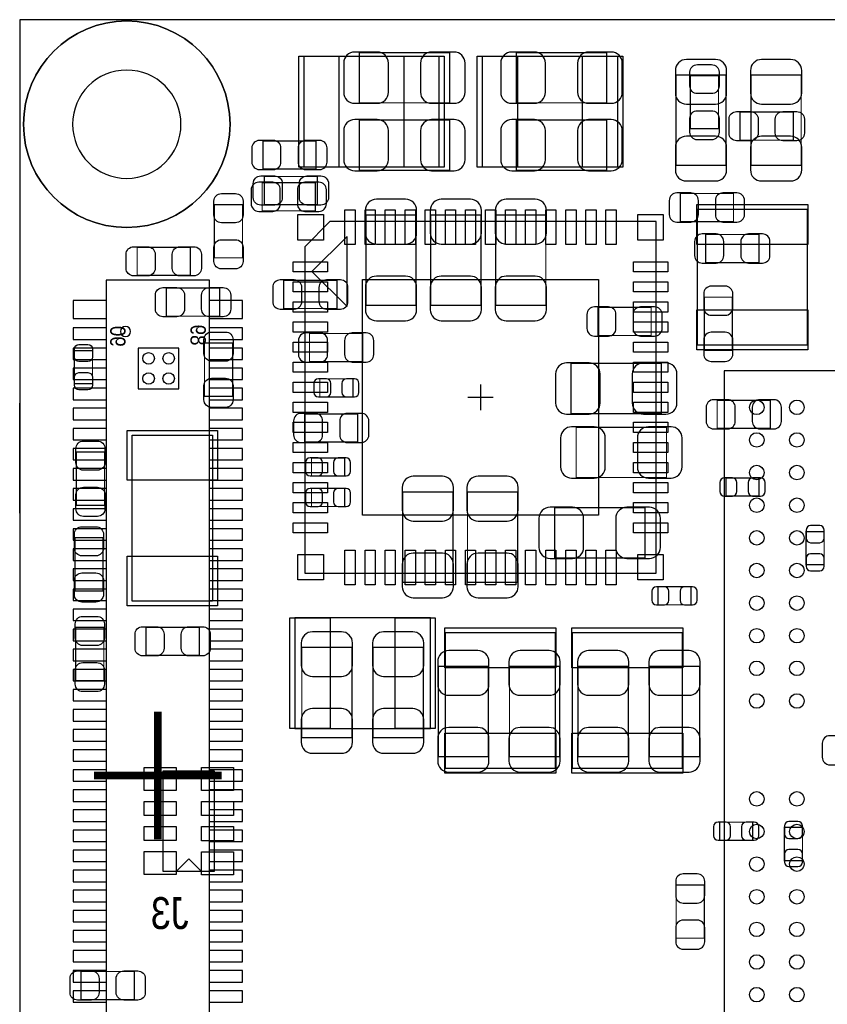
# Model space of a CAD drawing. Extents: x -9.2 to 76.7, y -8.3 to 44.6.
# Tile 3 of 10: x 6 to 22.1, y 10.5 to 30.1. Entities that reach past the tile are written whole.
import ezdxf

# ---------------------------------------------------------------- set-up
doc = ezdxf.new("R2010")
doc.units = 0
for name, color, linetype in [('ASSEMBLY_BOTTOM', 254, 'CONTINUOUS'), ('ASSEMBLY_TOP', 7, 'CONTINUOUS'), ('BODY_CENTER', 211, 'CONTINUOUS'), ('BOTTOM', 213, 'CONTINUOUS'), ('DIMENSION', 1, 'CONTINUOUS'), ('OUTLINE', 3, 'CONTINUOUS'), ('TOP', 7, 'CONTINUOUS')]:
    doc.layers.add(name, color=color, linetype=linetype)

msp = doc.modelspace()

# ---------------------------------------------------------------- linework, layer by layer
at = {"layer": 'ASSEMBLY_BOTTOM', "const_width": 0.024892}
for points in [[(14.597634, 29.45638), (12.79779, 29.45638)], [(12.79779, 29.45638), (12.79779, 28.456128)], [(14.597634, 28.456128), (14.597634, 29.45638)], [(17.727676, 29.45638), (15.927832, 29.45638)], [(15.927832, 29.45638), (15.927832, 28.456128)], [(17.727676, 28.456128), (17.727676, 29.45638)], [(20.106894, 29.008832), (19.106642, 29.008832)], [(19.106642, 29.008832), (19.106642, 27.208988)], [(20.106894, 27.208988), (20.106894, 29.008832)], [(21.602954, 29.008832), (20.602702, 29.008832)], [(20.602702, 29.008832), (20.602702, 27.208988)], [(21.602954, 27.208988), (21.602954, 29.008832)], [(12.79779, 28.456128), (14.597634, 28.456128)], [(15.927832, 28.456128), (17.727676, 28.456128)], [(14.597634, 28.11272), (12.79779, 28.11272)], [(12.79779, 28.11272), (12.79779, 27.112468)], [(14.597634, 27.112468), (14.597634, 28.11272)], [(17.727676, 28.11272), (15.927832, 28.11272)], [(15.927832, 28.11272), (15.927832, 27.112468)], [(17.727676, 27.112468), (17.727676, 28.11272)], [(10.877804, 27.695906), (10.877804, 27.13609), (11.938, 27.13609), (11.938, 27.695906), (10.877804, 27.695906)], [(12.79779, 27.112468), (14.597634, 27.112468)], [(15.927832, 27.112468), (17.727676, 27.112468)], [(19.106642, 27.208988), (20.106894, 27.208988)], [(20.602702, 27.208988), (21.602954, 27.208988)], [(10.864088, 26.863802), (10.864088, 26.303986), (11.924284, 26.303986), (11.924284, 26.863802), (10.864088, 26.863802)], [(20.25396, 26.08961), (20.25396, 26.649426), (19.193764, 26.649426), (19.193764, 26.08961), (20.25396, 26.08961)], [(13.930376, 26.22296), (12.930124, 26.22296)], [(12.930124, 26.22296), (12.930124, 24.423116)], [(13.930376, 24.423116), (13.930376, 26.22296)], [(15.223236, 26.22296), (14.222984, 26.22296)], [(14.222984, 26.22296), (14.222984, 24.423116)], [(15.223236, 24.423116), (15.223236, 26.22296)], [(16.516096, 26.22296), (15.515844, 26.22296)], [(15.515844, 26.22296), (15.515844, 24.423116)], [(16.516096, 24.423116), (16.516096, 26.22296)], [(19.700494, 25.832308), (19.700494, 25.272492), (20.76069, 25.272492), (20.76069, 25.832308), (19.700494, 25.832308)], [(11.293094, 24.917908), (11.293094, 24.358092), (12.35329, 24.358092), (12.35329, 24.917908), (11.293094, 24.917908)], [(19.671284, 23.523702), (20.2311, 23.523702), (20.2311, 24.583898), (19.671284, 24.583898), (19.671284, 23.523702)], [(12.930124, 24.423116), (13.930376, 24.423116)], [(14.222984, 24.423116), (15.223236, 24.423116)], [(15.515844, 24.423116), (16.516096, 24.423116)], [(18.613374, 23.820374), (18.613374, 24.38019), (17.553178, 24.38019), (17.553178, 23.820374), (18.613374, 23.820374)], [(11.806428, 23.860506), (11.806428, 23.30069), (12.866624, 23.30069), (12.866624, 23.860506), (11.806428, 23.860506)], [(18.818098, 23.265384), (17.018254, 23.265384)], [(17.018254, 23.265384), (17.018254, 22.265132)], [(18.818098, 22.265132), (18.818098, 23.265384)], [(12.01293, 22.956774), (12.01293, 22.596602), (12.672822, 22.596602), (12.672822, 22.956774), (12.01293, 22.956774)], [(19.929094, 22.530308), (19.929094, 21.970492), (20.98929, 21.970492), (20.98929, 22.530308), (19.929094, 22.530308)], [(11.70813, 22.258528), (11.70813, 21.698712), (12.768326, 21.698712), (12.768326, 22.258528), (11.70813, 22.258528)], [(17.018254, 22.265132), (18.818098, 22.265132)], [(18.919698, 21.99132), (17.119854, 21.99132)], [(17.119854, 21.99132), (17.119854, 20.991068)], [(18.919698, 20.991068), (18.919698, 21.99132)], [(11.84656, 21.381974), (11.84656, 21.021802), (12.506452, 21.021802), (12.506452, 21.381974), (11.84656, 21.381974)], [(17.119854, 20.991068), (18.919698, 20.991068)], [(20.763738, 20.622514), (20.763738, 20.982686), (20.103846, 20.982686), (20.103846, 20.622514), (20.763738, 20.622514)], [(11.846814, 20.774406), (11.846814, 20.414234), (12.506706, 20.414234), (12.506706, 20.774406), (11.846814, 20.774406)], [(13.664946, 20.70481), (13.664946, 18.904966)], [(14.665198, 20.70481), (13.664946, 20.70481)], [(14.665198, 18.904966), (14.665198, 20.70481)], [(14.95425, 20.70481), (14.95425, 18.904966)], [(15.954502, 20.70481), (14.95425, 20.70481)], [(15.954502, 18.904966), (15.954502, 20.70481)], [(18.488914, 20.388326), (16.68907, 20.388326)], [(16.68907, 20.388326), (16.68907, 19.388074)], [(18.488914, 19.388074), (18.488914, 20.388326)], [(21.701506, 19.253454), (22.061678, 19.253454), (22.061678, 19.913346), (21.701506, 19.913346), (21.701506, 19.253454)], [(16.68907, 19.388074), (18.488914, 19.388074)], [(13.664946, 18.904966), (14.665198, 18.904966)], [(14.95425, 18.904966), (15.954502, 18.904966)], [(19.408648, 18.455132), (19.408648, 18.815304), (18.748756, 18.815304), (18.748756, 18.455132), (19.408648, 18.455132)], [(11.653266, 17.60728), (11.653266, 15.807436)], [(12.653518, 17.60728), (11.653266, 17.60728)], [(12.653518, 15.807436), (12.653518, 17.60728)], [(13.073126, 17.60728), (13.073126, 15.807436)], [(14.073378, 17.60728), (13.073126, 17.60728)], [(14.073378, 15.807436), (14.073378, 17.60728)], [(14.371066, 17.232122), (14.371066, 15.432278)], [(15.371318, 17.232122), (14.371066, 17.232122)], [(15.371318, 15.432278), (15.371318, 17.232122)], [(15.790926, 17.232122), (15.790926, 15.432278)], [(16.791178, 17.232122), (15.790926, 17.232122)], [(16.791178, 15.432278), (16.791178, 17.232122)], [(17.157954, 17.232122), (17.157954, 15.432278)], [(18.158206, 17.232122), (17.157954, 17.232122)], [(18.158206, 15.432278), (18.158206, 17.232122)], [(18.577814, 17.232122), (18.577814, 15.432278)], [(19.578066, 17.232122), (18.577814, 17.232122)], [(19.578066, 15.432278), (19.578066, 17.232122)], [(11.653266, 15.807436), (12.653518, 15.807436)], [(13.073126, 15.807436), (14.073378, 15.807436)], [(14.371066, 15.432278), (15.371318, 15.432278)], [(15.790926, 15.432278), (16.791178, 15.432278)], [(17.157954, 15.432278), (18.158206, 15.432278)], [(18.577814, 15.432278), (19.578066, 15.432278)], [(19.976846, 14.124686), (19.976846, 13.764514), (20.636738, 13.764514), (20.636738, 14.124686), (19.976846, 14.124686)], [(21.269706, 13.360654), (21.629878, 13.360654), (21.629878, 14.020546), (21.269706, 14.020546), (21.269706, 13.360654)], [(19.112484, 11.814302), (19.6723, 11.814302), (19.6723, 12.874498), (19.112484, 12.874498), (19.112484, 11.814302)]]:
    msp.add_lwpolyline(points, dxfattribs=at)
at = {"layer": 'ASSEMBLY_BOTTOM'}
for points in [[(9.814052, 24.92248), (7.756652, 24.92248)], [(7.756652, 24.92248), (7.756652, 5.18668)], [(9.814052, 5.18668), (9.814052, 24.92248)]]:
    msp.add_lwpolyline(points, dxfattribs=at)
at = {"layer": 'ASSEMBLY_TOP'}
for points in [[(11.69289, 29.38145), (11.69289, 27.181556)], [(14.39291, 29.38145), (11.69289, 29.38145)], [(14.39291, 27.181556), (14.39291, 29.38145)], [(15.24889, 29.381196), (15.24889, 27.181302)], [(17.94891, 29.381196), (15.24889, 29.381196)], [(17.94891, 27.181302), (17.94891, 29.381196)], [(11.69289, 27.181556), (14.39291, 27.181556)], [(15.24889, 27.181302), (17.94891, 27.181302)], [(21.728176, 26.332434), (19.528282, 26.332434)], [(19.528282, 26.332434), (19.528282, 23.632414)], [(21.728176, 23.632414), (21.728176, 26.332434)], [(12.21486, 26.089356), (11.714734, 25.58923)], [(18.714974, 26.089356), (12.21486, 26.089356)], [(18.714974, 19.089116), (18.714974, 26.089356)], [(11.714734, 25.58923), (11.714734, 19.089116)], [(19.528282, 23.632414), (21.728176, 23.632414)], [(20.068286, 23.114508), (20.068286, 8.014208)], [(30.168342, 23.114508), (20.068286, 23.114508)], [(11.714734, 19.089116), (18.714974, 19.089116)], [(11.514582, 18.194274), (11.514582, 15.99438)], [(14.214602, 18.194274), (11.514582, 18.194274)], [(14.214602, 15.99438), (14.214602, 18.194274)], [(16.707612, 17.899634), (14.507718, 17.899634)], [(14.507718, 17.899634), (14.507718, 15.199614)], [(16.707612, 15.199614), (16.707612, 17.899634)], [(19.238722, 17.899634), (17.038828, 17.899634)], [(17.038828, 17.899634), (17.038828, 15.199614)], [(19.238722, 15.199614), (19.238722, 17.899634)], [(11.514582, 15.99438), (14.214602, 15.99438)], [(8.894064, 15.1511), (9.910064, 15.1511)], [(8.894064, 13.1445), (8.894064, 15.1511)], [(9.910064, 15.1511), (9.910064, 13.1445)], [(14.507718, 15.199614), (16.707612, 15.199614)], [(17.038828, 15.199614), (19.238722, 15.199614)], [(9.402064, 13.39342), (9.148064, 13.13942)], [(9.402064, 13.39342), (9.656064, 13.13942)], [(9.910064, 13.1445), (8.894064, 13.1445)]]:
    msp.add_lwpolyline(points, dxfattribs=at)
at = {"layer": 'ASSEMBLY_TOP', "const_width": 0.024892}
for points in [[(19.956018, 27.938476), (19.396202, 27.938476), (19.396202, 28.998672), (19.956018, 28.998672), (19.956018, 27.938476)], [(21.44649, 28.270708), (21.44649, 27.710892), (20.386294, 27.710892), (20.386294, 28.270708), (21.44649, 28.270708)], [(11.964924, 26.987754), (11.964924, 26.427938), (10.904728, 26.427938), (10.904728, 26.987754), (11.964924, 26.987754)], [(9.912096, 26.427684), (10.471912, 26.427684), (10.471912, 25.367488), (9.912096, 25.367488), (9.912096, 26.427684)], [(8.372094, 25.018492), (8.372094, 25.578308), (9.43229, 25.578308), (9.43229, 25.018492), (8.372094, 25.018492)], [(10.01649, 24.765508), (10.01649, 24.205692), (8.956294, 24.205692), (8.956294, 24.765508), (10.01649, 24.765508)], [(9.714484, 23.669498), (10.2743, 23.669498), (10.2743, 22.609302), (9.714484, 22.609302), (9.714484, 23.669498)], [(7.121906, 23.520146), (7.482078, 23.520146), (7.482078, 22.860254), (7.121906, 22.860254), (7.121906, 23.520146)], [(7.721092, 20.437602), (7.161276, 20.437602), (7.161276, 21.497798), (7.721092, 21.497798), (7.721092, 20.437602)], [(7.13232, 19.791426), (7.692136, 19.791426), (7.692136, 18.73123), (7.13232, 18.73123), (7.13232, 19.791426)], [(7.7089, 16.945102), (7.149084, 16.945102), (7.149084, 18.005298), (7.7089, 18.005298), (7.7089, 16.945102)], [(8.549894, 17.449292), (8.549894, 18.009108), (9.61009, 18.009108), (9.61009, 17.449292), (8.549894, 17.449292)], [(8.31469, 11.151108), (8.31469, 10.591292), (7.254494, 10.591292), (7.254494, 11.151108), (8.31469, 11.151108)]]:
    msp.add_lwpolyline(points, dxfattribs=at)
at = {"layer": 'ASSEMBLY_TOP'}
for points in [[(11.85418, 25.0952), (12.554204, 24.395176), (12.554204, 25.795224)], [(9.204198, 22.761194), (9.204198, 23.5712), (8.394192, 23.5712), (8.394192, 22.761194)], [(8.27278, 21.83257), (9.87298, 21.83257), (9.87298, 18.53057), (8.27278, 18.53057)]]:
    msp.add_lwpolyline(points, close=True, dxfattribs=at)
msp.add_lwpolyline([(8.241792, 23.9014, 1), (8.038592, 23.9014, 1), (8.241792, 23.9014)], format="xyb", dxfattribs=at)
at = {"layer": 'BODY_CENTER'}
for points in [[(15.214854, 22.843236), (15.214854, 22.335236)], [(14.960854, 22.589236), (15.468854, 22.589236)], [(8.785352, 13.78458), (8.785352, 16.32458)], [(7.515352, 15.05458), (10.055352, 15.05458)]]:
    msp.add_lwpolyline(points, dxfattribs=at)
at = {"layer": 'BODY_CENTER', "const_width": 0.1524}
for points in [[(8.785352, 13.78458), (8.785352, 16.32458)], [(7.515352, 15.05458), (10.055352, 15.05458)]]:
    msp.add_lwpolyline(points, dxfattribs=at)
at = {"layer": 'BOTTOM'}
for points in [[(12.70762, 28.446222), (13.157708, 28.446222, 0.414414), (13.377672, 28.666186), (13.377672, 29.246322, 0.414414), (13.157708, 29.466286), (12.70762, 29.466286, 0.414414), (12.487656, 29.246322), (12.487656, 28.666186, 0.414414)], [(14.687804, 29.466286), (14.237716, 29.466286, 0.414414), (14.017752, 29.246322), (14.017752, 28.666186, 0.414414), (14.237716, 28.446222), (14.687804, 28.446222, 0.414414), (14.907768, 28.666186), (14.907768, 29.246322, 0.414414)], [(15.837662, 28.446222), (16.28775, 28.446222, 0.414414), (16.507714, 28.666186), (16.507714, 29.246322, 0.414414), (16.28775, 29.466286), (15.837662, 29.466286, 0.414414), (15.617698, 29.246322), (15.617698, 28.666186, 0.414414)], [(17.817846, 29.466286), (17.367758, 29.466286, 0.414414), (17.147794, 29.246322), (17.147794, 28.666186, 0.414414), (17.367758, 28.446222), (17.817846, 28.446222, 0.414414), (18.03781, 28.666186), (18.03781, 29.246322, 0.414414)], [(19.096736, 29.099002), (19.096736, 28.648914, 0.414414), (19.3167, 28.42895), (19.896836, 28.42895, 0.414414), (20.1168, 28.648914), (20.1168, 29.099002, 0.414414), (19.896836, 29.318966), (19.3167, 29.318966, 0.414414)], [(20.592796, 29.099002), (20.592796, 28.648914, 0.414414), (20.81276, 28.42895), (21.392896, 28.42895, 0.414414), (21.61286, 28.648914), (21.61286, 29.099002, 0.414414), (21.392896, 29.318966), (20.81276, 29.318966, 0.414414)], [(12.70762, 27.102562), (13.157708, 27.102562, 0.414414), (13.377672, 27.322526), (13.377672, 27.902662, 0.414414), (13.157708, 28.122626), (12.70762, 28.122626, 0.414414), (12.487656, 27.902662), (12.487656, 27.322526, 0.414414)], [(14.687804, 28.122626), (14.237716, 28.122626, 0.414414), (14.017752, 27.902662), (14.017752, 27.322526, 0.414414), (14.237716, 27.102562), (14.687804, 27.102562, 0.414414), (14.907768, 27.322526), (14.907768, 27.902662, 0.414414)], [(15.837662, 27.102562), (16.28775, 27.102562, 0.414414), (16.507714, 27.322526), (16.507714, 27.902662, 0.414414), (16.28775, 28.122626), (15.837662, 28.122626, 0.414414), (15.617698, 27.902662), (15.617698, 27.322526, 0.414414)], [(17.817846, 28.122626), (17.367758, 28.122626, 0.414414), (17.147794, 27.902662), (17.147794, 27.322526, 0.414414), (17.367758, 27.102562), (17.817846, 27.102562, 0.414414), (18.03781, 27.322526), (18.03781, 27.902662, 0.414414)], [(10.807954, 27.12593), (11.087862, 27.12593, 0.414846), (11.237976, 27.276044), (11.237976, 27.555952, 0.414846), (11.087862, 27.706066), (10.807954, 27.706066, 0.414846), (10.65784, 27.555952), (10.65784, 27.276044, 0.414846)], [(12.00785, 27.706066), (11.727942, 27.706066, 0.414846), (11.577828, 27.555952), (11.577828, 27.276044, 0.414846), (11.727942, 27.12593), (12.00785, 27.12593, 0.414846), (12.157964, 27.276044), (12.157964, 27.555952, 0.414846)], [(20.1168, 27.118818), (20.1168, 27.568906, 0.414414), (19.896836, 27.78887), (19.3167, 27.78887, 0.414414), (19.096736, 27.568906), (19.096736, 27.118818, 0.414414), (19.3167, 26.898854), (19.896836, 26.898854, 0.414414)], [(21.61286, 27.118818), (21.61286, 27.568906, 0.414414), (21.392896, 27.78887), (20.81276, 27.78887, 0.414414), (20.592796, 27.568906), (20.592796, 27.118818, 0.414414), (20.81276, 26.898854), (21.392896, 26.898854, 0.414414)], [(10.794238, 26.293826), (11.074146, 26.293826, 0.414846), (11.22426, 26.44394), (11.22426, 26.723848, 0.414846), (11.074146, 26.873962), (10.794238, 26.873962, 0.414846), (10.644124, 26.723848), (10.644124, 26.44394, 0.414846)], [(11.994134, 26.873962), (11.714226, 26.873962, 0.414846), (11.564112, 26.723848), (11.564112, 26.44394, 0.414846), (11.714226, 26.293826), (11.994134, 26.293826, 0.414846), (12.144248, 26.44394), (12.144248, 26.723848, 0.414846)], [(12.920218, 26.31313), (12.920218, 25.863042, 0.414414), (13.140182, 25.643078), (13.720318, 25.643078, 0.414414), (13.940282, 25.863042), (13.940282, 26.31313, 0.414414), (13.720318, 26.533094), (13.140182, 26.533094, 0.414414)], [(14.213078, 26.31313), (14.213078, 25.863042, 0.414414), (14.433042, 25.643078), (15.013178, 25.643078, 0.414414), (15.233142, 25.863042), (15.233142, 26.31313, 0.414414), (15.013178, 26.533094), (14.433042, 26.533094, 0.414414)], [(15.505938, 26.31313), (15.505938, 25.863042, 0.414414), (15.725902, 25.643078), (16.306038, 25.643078, 0.414414), (16.526002, 25.863042), (16.526002, 26.31313, 0.414414), (16.306038, 26.533094), (15.725902, 26.533094, 0.414414)], [(19.123914, 26.07945), (19.403822, 26.07945, 0.414846), (19.553936, 26.229564), (19.553936, 26.509472, 0.414846), (19.403822, 26.659586), (19.123914, 26.659586, 0.414846), (18.9738, 26.509472), (18.9738, 26.229564, 0.414846)], [(20.32381, 26.659586), (20.043902, 26.659586, 0.414846), (19.893788, 26.509472), (19.893788, 26.229564, 0.414846), (20.043902, 26.07945), (20.32381, 26.07945, 0.414846), (20.473924, 26.229564), (20.473924, 26.509472, 0.414846)], [(19.630644, 25.262332), (19.910552, 25.262332, 0.414846), (20.060666, 25.412446), (20.060666, 25.692354, 0.414846), (19.910552, 25.842468), (19.630644, 25.842468, 0.414846), (19.48053, 25.692354), (19.48053, 25.412446, 0.414846)], [(20.83054, 25.842468), (20.550632, 25.842468, 0.414846), (20.400518, 25.692354), (20.400518, 25.412446, 0.414846), (20.550632, 25.262332), (20.83054, 25.262332, 0.414846), (20.980654, 25.412446), (20.980654, 25.692354, 0.414846)], [(11.223244, 24.347932), (11.503152, 24.347932, 0.414846), (11.653266, 24.498046), (11.653266, 24.777954, 0.414846), (11.503152, 24.928068), (11.223244, 24.928068, 0.414846), (11.07313, 24.777954), (11.07313, 24.498046, 0.414846)], [(12.42314, 24.928068), (12.143232, 24.928068, 0.414846), (11.993118, 24.777954), (11.993118, 24.498046, 0.414846), (12.143232, 24.347932), (12.42314, 24.347932, 0.414846), (12.573254, 24.498046), (12.573254, 24.777954, 0.414846)], [(13.940282, 24.332946), (13.940282, 24.783034, 0.414414), (13.720318, 25.002998), (13.140182, 25.002998, 0.414414), (12.920218, 24.783034), (12.920218, 24.332946, 0.414414), (13.140182, 24.112982), (13.720318, 24.112982, 0.414414)], [(15.233142, 24.332946), (15.233142, 24.783034, 0.414414), (15.013178, 25.002998), (14.433042, 25.002998, 0.414414), (14.213078, 24.783034), (14.213078, 24.332946, 0.414414), (14.433042, 24.112982), (15.013178, 24.112982, 0.414414)], [(16.526002, 24.332946), (16.526002, 24.783034, 0.414414), (16.306038, 25.002998), (15.725902, 25.002998, 0.414414), (15.505938, 24.783034), (15.505938, 24.332946, 0.414414), (15.725902, 24.112982), (16.306038, 24.112982, 0.414414)], [(19.661124, 24.653748), (19.661124, 24.37384, 0.414846), (19.811238, 24.223726), (20.091146, 24.223726, 0.414846), (20.24126, 24.37384), (20.24126, 24.653748, 0.414846), (20.091146, 24.803862), (19.811238, 24.803862, 0.414846)], [(17.483328, 23.810214), (17.763236, 23.810214, 0.414846), (17.91335, 23.960328), (17.91335, 24.240236, 0.414846), (17.763236, 24.39035), (17.483328, 24.39035, 0.414846), (17.333214, 24.240236), (17.333214, 23.960328, 0.414846)], [(18.683224, 24.39035), (18.403316, 24.39035, 0.414846), (18.253202, 24.240236), (18.253202, 23.960328, 0.414846), (18.403316, 23.810214), (18.683224, 23.810214, 0.414846), (18.833338, 23.960328), (18.833338, 24.240236, 0.414846)], [(11.736578, 23.29053), (12.016486, 23.29053, 0.414846), (12.1666, 23.440644), (12.1666, 23.720552, 0.414846), (12.016486, 23.870666), (11.736578, 23.870666, 0.414846), (11.586464, 23.720552), (11.586464, 23.440644, 0.414846)], [(12.936474, 23.870666), (12.656566, 23.870666, 0.414846), (12.506452, 23.720552), (12.506452, 23.440644, 0.414846), (12.656566, 23.29053), (12.936474, 23.29053, 0.414846), (13.086588, 23.440644), (13.086588, 23.720552, 0.414846)], [(20.24126, 23.453852), (20.24126, 23.73376, 0.414846), (20.091146, 23.883874), (19.811238, 23.883874, 0.414846), (19.661124, 23.73376), (19.661124, 23.453852, 0.414846), (19.811238, 23.303738), (20.091146, 23.303738, 0.414846)], [(16.928084, 22.255226), (17.378172, 22.255226, 0.414414), (17.598136, 22.47519), (17.598136, 23.055326, 0.414414), (17.378172, 23.27529), (16.928084, 23.27529, 0.414414), (16.70812, 23.055326), (16.70812, 22.47519, 0.414414)], [(18.908268, 23.27529), (18.45818, 23.27529, 0.414414), (18.238216, 23.055326), (18.238216, 22.47519, 0.414414), (18.45818, 22.255226), (18.908268, 22.255226, 0.414414), (19.128232, 22.47519), (19.128232, 23.055326, 0.414414)], [(11.982958, 22.596602), (12.142978, 22.596602, 0.413587), (12.232894, 22.686772), (12.232894, 22.866604, 0.413587), (12.142978, 22.956774), (11.982958, 22.956774, 0.413587), (11.893042, 22.866604), (11.893042, 22.686772, 0.413587)], [(12.702794, 22.956774), (12.542774, 22.956774, 0.413587), (12.452858, 22.866604), (12.452858, 22.686772, 0.413587), (12.542774, 22.596602), (12.702794, 22.596602, 0.413587), (12.79271, 22.686772), (12.79271, 22.866604, 0.413587)], [(19.859244, 21.960332), (20.139152, 21.960332, 0.414846), (20.289266, 22.110446), (20.289266, 22.390354, 0.414846), (20.139152, 22.540468), (19.859244, 22.540468, 0.414846), (19.70913, 22.390354), (19.70913, 22.110446, 0.414846)], [(21.05914, 22.540468), (20.779232, 22.540468, 0.414846), (20.629118, 22.390354), (20.629118, 22.110446, 0.414846), (20.779232, 21.960332), (21.05914, 21.960332, 0.414846), (21.209254, 22.110446), (21.209254, 22.390354, 0.414846)], [(11.63828, 21.688552), (11.918188, 21.688552, 0.414846), (12.068302, 21.838666), (12.068302, 22.118574, 0.414846), (11.918188, 22.268688), (11.63828, 22.268688, 0.414846), (11.488166, 22.118574), (11.488166, 21.838666, 0.414846)], [(12.838176, 22.268688), (12.558268, 22.268688, 0.414846), (12.408154, 22.118574), (12.408154, 21.838666, 0.414846), (12.558268, 21.688552), (12.838176, 21.688552, 0.414846), (12.98829, 21.838666), (12.98829, 22.118574, 0.414846)], [(17.029684, 20.981162), (17.479772, 20.981162, 0.414414), (17.699736, 21.201126), (17.699736, 21.781262, 0.414414), (17.479772, 22.001226), (17.029684, 22.001226, 0.414414), (16.80972, 21.781262), (16.80972, 21.201126, 0.414414)], [(19.009868, 22.001226), (18.55978, 22.001226, 0.414414), (18.339816, 21.781262), (18.339816, 21.201126, 0.414414), (18.55978, 20.981162), (19.009868, 20.981162, 0.414414), (19.229832, 21.201126), (19.229832, 21.781262, 0.414414)], [(11.816588, 21.021802), (11.976608, 21.021802, 0.413587), (12.066524, 21.111972), (12.066524, 21.291804, 0.413587), (11.976608, 21.381974), (11.816588, 21.381974, 0.413587), (11.726672, 21.291804), (11.726672, 21.111972, 0.413587)], [(12.536424, 21.381974), (12.376404, 21.381974, 0.413587), (12.286488, 21.291804), (12.286488, 21.111972, 0.413587), (12.376404, 21.021802), (12.536424, 21.021802, 0.413587), (12.62634, 21.111972), (12.62634, 21.291804, 0.413587)], [(13.65504, 20.79498), (13.65504, 20.344892, 0.414414), (13.875004, 20.124928), (14.45514, 20.124928, 0.414414), (14.675104, 20.344892), (14.675104, 20.79498, 0.414414), (14.45514, 21.014944), (13.875004, 21.014944, 0.414414)], [(14.944344, 20.79498), (14.944344, 20.344892, 0.414414), (15.164308, 20.124928), (15.744444, 20.124928, 0.414414), (15.964408, 20.344892), (15.964408, 20.79498, 0.414414), (15.744444, 21.014944), (15.164308, 21.014944, 0.414414)], [(20.073874, 20.622514), (20.233894, 20.622514, 0.413587), (20.32381, 20.712684), (20.32381, 20.892516, 0.413587), (20.233894, 20.982686), (20.073874, 20.982686, 0.413587), (19.983958, 20.892516), (19.983958, 20.712684, 0.413587)], [(20.79371, 20.982686), (20.63369, 20.982686, 0.413587), (20.543774, 20.892516), (20.543774, 20.712684, 0.413587), (20.63369, 20.622514), (20.79371, 20.622514, 0.413587), (20.883626, 20.712684), (20.883626, 20.892516, 0.413587)], [(11.816842, 20.414234), (11.976862, 20.414234, 0.413587), (12.066778, 20.504404), (12.066778, 20.684236, 0.413587), (11.976862, 20.774406), (11.816842, 20.774406, 0.413587), (11.726926, 20.684236), (11.726926, 20.504404, 0.413587)], [(12.536678, 20.774406), (12.376658, 20.774406, 0.413587), (12.286742, 20.684236), (12.286742, 20.504404, 0.413587), (12.376658, 20.414234), (12.536678, 20.414234, 0.413587), (12.626594, 20.504404), (12.626594, 20.684236, 0.413587)], [(16.5989, 19.378168), (17.048988, 19.378168, 0.414414), (17.268952, 19.598132), (17.268952, 20.178268, 0.414414), (17.048988, 20.398232), (16.5989, 20.398232, 0.414414), (16.378936, 20.178268), (16.378936, 19.598132, 0.414414)], [(18.579084, 20.398232), (18.128996, 20.398232, 0.414414), (17.909032, 20.178268), (17.909032, 19.598132, 0.414414), (18.128996, 19.378168), (18.579084, 19.378168, 0.414414), (18.799048, 19.598132), (18.799048, 20.178268, 0.414414)], [(21.701506, 19.943318), (21.701506, 19.783298, 0.413587), (21.791676, 19.693382), (21.971508, 19.693382, 0.413587), (22.061678, 19.783298), (22.061678, 19.943318, 0.413587), (21.971508, 20.033234), (21.791676, 20.033234, 0.413587)], [(14.675104, 18.814796), (14.675104, 19.264884, 0.414414), (14.45514, 19.484848), (13.875004, 19.484848, 0.414414), (13.65504, 19.264884), (13.65504, 18.814796, 0.414414), (13.875004, 18.594832), (14.45514, 18.594832, 0.414414)], [(15.964408, 18.814796), (15.964408, 19.264884, 0.414414), (15.744444, 19.484848), (15.164308, 19.484848, 0.414414), (14.944344, 19.264884), (14.944344, 18.814796, 0.414414), (15.164308, 18.594832), (15.744444, 18.594832, 0.414414)], [(22.061678, 19.223482), (22.061678, 19.383502, 0.413587), (21.971508, 19.473418), (21.791676, 19.473418, 0.413587), (21.701506, 19.383502), (21.701506, 19.223482, 0.413587), (21.791676, 19.133566), (21.971508, 19.133566, 0.413587)], [(18.718784, 18.455132), (18.878804, 18.455132, 0.413587), (18.96872, 18.545302), (18.96872, 18.725134, 0.413587), (18.878804, 18.815304), (18.718784, 18.815304, 0.413587), (18.628868, 18.725134), (18.628868, 18.545302, 0.413587)], [(19.43862, 18.815304), (19.2786, 18.815304, 0.413587), (19.188684, 18.725134), (19.188684, 18.545302, 0.413587), (19.2786, 18.455132), (19.43862, 18.455132, 0.413587), (19.528536, 18.545302), (19.528536, 18.725134, 0.413587)], [(11.64336, 17.69745), (11.64336, 17.247362, 0.414414), (11.863324, 17.027398), (12.44346, 17.027398, 0.414414), (12.663424, 17.247362), (12.663424, 17.69745, 0.414414), (12.44346, 17.917414), (11.863324, 17.917414, 0.414414)], [(13.06322, 17.69745), (13.06322, 17.247362, 0.414414), (13.283184, 17.027398), (13.86332, 17.027398, 0.414414), (14.083284, 17.247362), (14.083284, 17.69745, 0.414414), (13.86332, 17.917414), (13.283184, 17.917414, 0.414414)], [(14.36116, 17.322292), (14.36116, 16.872204, 0.414414), (14.581124, 16.65224), (15.16126, 16.65224, 0.414414), (15.381224, 16.872204), (15.381224, 17.322292, 0.414414), (15.16126, 17.542256), (14.581124, 17.542256, 0.414414)], [(15.78102, 17.322292), (15.78102, 16.872204, 0.414414), (16.000984, 16.65224), (16.58112, 16.65224, 0.414414), (16.801084, 16.872204), (16.801084, 17.322292, 0.414414), (16.58112, 17.542256), (16.000984, 17.542256, 0.414414)], [(17.148048, 17.322292), (17.148048, 16.872204, 0.414414), (17.368012, 16.65224), (17.948148, 16.65224, 0.414414), (18.168112, 16.872204), (18.168112, 17.322292, 0.414414), (17.948148, 17.542256), (17.368012, 17.542256, 0.414414)], [(18.567908, 17.322292), (18.567908, 16.872204, 0.414414), (18.787872, 16.65224), (19.368008, 16.65224, 0.414414), (19.587972, 16.872204), (19.587972, 17.322292, 0.414414), (19.368008, 17.542256), (18.787872, 17.542256, 0.414414)], [(12.663424, 15.717266), (12.663424, 16.167354, 0.414414), (12.44346, 16.387318), (11.863324, 16.387318, 0.414414), (11.64336, 16.167354), (11.64336, 15.717266, 0.414414), (11.863324, 15.497302), (12.44346, 15.497302, 0.414414)], [(14.083284, 15.717266), (14.083284, 16.167354, 0.414414), (13.86332, 16.387318), (13.283184, 16.387318, 0.414414), (13.06322, 16.167354), (13.06322, 15.717266, 0.414414), (13.283184, 15.497302), (13.86332, 15.497302, 0.414414)], [(15.381224, 15.342108), (15.381224, 15.792196, 0.414414), (15.16126, 16.01216), (14.581124, 16.01216, 0.414414), (14.36116, 15.792196), (14.36116, 15.342108, 0.414414), (14.581124, 15.122144), (15.16126, 15.122144, 0.414414)], [(16.801084, 15.342108), (16.801084, 15.792196, 0.414414), (16.58112, 16.01216), (16.000984, 16.01216, 0.414414), (15.78102, 15.792196), (15.78102, 15.342108, 0.414414), (16.000984, 15.122144), (16.58112, 15.122144, 0.414414)], [(18.168112, 15.342108), (18.168112, 15.792196, 0.414414), (17.948148, 16.01216), (17.368012, 16.01216, 0.414414), (17.148048, 15.792196), (17.148048, 15.342108, 0.414414), (17.368012, 15.122144), (17.948148, 15.122144, 0.414414)], [(19.587972, 15.342108), (19.587972, 15.792196, 0.414414), (19.368008, 16.01216), (18.787872, 16.01216, 0.414414), (18.567908, 15.792196), (18.567908, 15.342108, 0.414414), (18.787872, 15.122144), (19.368008, 15.122144, 0.414414)], [(22.174708, 15.267178), (22.454616, 15.267178, 0.414846), (22.60473, 15.417292), (22.60473, 15.6972, 0.414846), (22.454616, 15.847314), (22.174708, 15.847314, 0.414846), (22.024594, 15.6972), (22.024594, 15.417292, 0.414846)], [(19.946874, 13.764514), (20.106894, 13.764514, 0.413587), (20.19681, 13.854684), (20.19681, 14.034516, 0.413587), (20.106894, 14.124686), (19.946874, 14.124686, 0.413587), (19.856958, 14.034516), (19.856958, 13.854684, 0.413587)], [(20.66671, 14.124686), (20.50669, 14.124686, 0.413587), (20.416774, 14.034516), (20.416774, 13.854684, 0.413587), (20.50669, 13.764514), (20.66671, 13.764514, 0.413587), (20.756626, 13.854684), (20.756626, 14.034516, 0.413587)], [(21.269706, 14.050518), (21.269706, 13.890498, 0.413587), (21.359876, 13.800582), (21.539708, 13.800582, 0.413587), (21.629878, 13.890498), (21.629878, 14.050518, 0.413587), (21.539708, 14.140434), (21.359876, 14.140434, 0.413587)], [(21.629878, 13.330682), (21.629878, 13.490702, 0.413587), (21.539708, 13.580618), (21.359876, 13.580618, 0.413587), (21.269706, 13.490702), (21.269706, 13.330682, 0.413587), (21.359876, 13.240766), (21.539708, 13.240766, 0.413587)], [(19.102324, 12.944348), (19.102324, 12.66444, 0.414846), (19.252438, 12.514326), (19.532346, 12.514326, 0.414846), (19.68246, 12.66444), (19.68246, 12.944348, 0.414846), (19.532346, 13.094462), (19.252438, 13.094462, 0.414846)], [(19.68246, 11.744452), (19.68246, 12.02436, 0.414846), (19.532346, 12.174474), (19.252438, 12.174474, 0.414846), (19.102324, 12.02436), (19.102324, 11.744452, 0.414846), (19.252438, 11.594338), (19.532346, 11.594338, 0.414846)]]:
    msp.add_lwpolyline(points, format="xyb", close=True, dxfattribs=at)
for points in [[(7.100062, 24.16048), (7.760462, 24.16048), (7.760462, 24.51608), (7.100062, 24.51608)], [(9.810242, 24.16048), (10.470642, 24.16048), (10.470642, 24.51608), (9.810242, 24.51608)], [(7.100062, 23.74138), (7.760462, 23.74138), (7.760462, 23.96998), (7.100062, 23.96998)], [(9.810242, 23.74138), (10.470642, 23.74138), (10.470642, 23.96998), (9.810242, 23.96998)], [(7.100062, 23.34133), (7.760462, 23.34133), (7.760462, 23.56993), (7.100062, 23.56993)], [(9.810242, 23.34133), (10.470642, 23.34133), (10.470642, 23.56993), (9.810242, 23.56993)], [(7.100062, 22.94128), (7.760462, 22.94128), (7.760462, 23.16988), (7.100062, 23.16988)], [(9.810242, 22.94128), (10.470642, 22.94128), (10.470642, 23.16988), (9.810242, 23.16988)], [(7.100062, 22.54123), (7.760462, 22.54123), (7.760462, 22.76983), (7.100062, 22.76983)], [(9.810242, 22.54123), (10.470642, 22.54123), (10.470642, 22.76983), (9.810242, 22.76983)], [(7.100062, 22.14118), (7.760462, 22.14118), (7.760462, 22.36978), (7.100062, 22.36978)], [(9.810242, 22.14118), (10.470642, 22.14118), (10.470642, 22.36978), (9.810242, 22.36978)], [(7.100062, 21.74113), (7.760462, 21.74113), (7.760462, 21.96973), (7.100062, 21.96973)], [(9.810242, 21.74113), (10.470642, 21.74113), (10.470642, 21.96973), (9.810242, 21.96973)], [(7.100062, 21.34108), (7.760462, 21.34108), (7.760462, 21.56968), (7.100062, 21.56968)], [(9.810242, 21.34108), (10.470642, 21.34108), (10.470642, 21.56968), (9.810242, 21.56968)], [(7.100062, 20.94103), (7.760462, 20.94103), (7.760462, 21.16963), (7.100062, 21.16963)], [(9.810242, 20.94103), (10.470642, 20.94103), (10.470642, 21.16963), (9.810242, 21.16963)], [(7.100062, 20.54098), (7.760462, 20.54098), (7.760462, 20.76958), (7.100062, 20.76958)], [(9.810242, 20.54098), (10.470642, 20.54098), (10.470642, 20.76958), (9.810242, 20.76958)], [(7.100062, 20.14093), (7.760462, 20.14093), (7.760462, 20.36953), (7.100062, 20.36953)], [(9.810242, 20.14093), (10.470642, 20.14093), (10.470642, 20.36953), (9.810242, 20.36953)], [(7.100062, 19.74088), (7.760462, 19.74088), (7.760462, 19.96948), (7.100062, 19.96948)], [(9.810242, 19.74088), (10.470642, 19.74088), (10.470642, 19.96948), (9.810242, 19.96948)], [(7.100062, 19.34083), (7.760462, 19.34083), (7.760462, 19.56943), (7.100062, 19.56943)], [(9.810242, 19.34083), (10.470642, 19.34083), (10.470642, 19.56943), (9.810242, 19.56943)], [(7.100062, 18.94078), (7.760462, 18.94078), (7.760462, 19.16938), (7.100062, 19.16938)], [(9.810242, 18.94078), (10.470642, 18.94078), (10.470642, 19.16938), (9.810242, 19.16938)], [(7.100062, 18.54073), (7.760462, 18.54073), (7.760462, 18.76933), (7.100062, 18.76933)], [(9.810242, 18.54073), (10.470642, 18.54073), (10.470642, 18.76933), (9.810242, 18.76933)], [(7.100062, 18.14068), (7.760462, 18.14068), (7.760462, 18.36928), (7.100062, 18.36928)], [(9.810242, 18.14068), (10.470642, 18.14068), (10.470642, 18.36928), (9.810242, 18.36928)], [(7.100062, 17.74063), (7.760462, 17.74063), (7.760462, 17.96923), (7.100062, 17.96923)], [(9.810242, 17.74063), (10.470642, 17.74063), (10.470642, 17.96923), (9.810242, 17.96923)], [(7.100062, 17.34058), (7.760462, 17.34058), (7.760462, 17.56918), (7.100062, 17.56918)], [(9.810242, 17.34058), (10.470642, 17.34058), (10.470642, 17.56918), (9.810242, 17.56918)], [(7.100062, 16.94053), (7.760462, 16.94053), (7.760462, 17.16913), (7.100062, 17.16913)], [(9.810242, 16.94053), (10.470642, 16.94053), (10.470642, 17.16913), (9.810242, 17.16913)], [(7.100062, 16.54048), (7.760462, 16.54048), (7.760462, 16.76908), (7.100062, 16.76908)], [(9.810242, 16.54048), (10.470642, 16.54048), (10.470642, 16.76908), (9.810242, 16.76908)], [(7.100062, 16.14043), (7.760462, 16.14043), (7.760462, 16.36903), (7.100062, 16.36903)], [(9.810242, 16.14043), (10.470642, 16.14043), (10.470642, 16.36903), (9.810242, 16.36903)], [(7.100062, 15.74038), (7.760462, 15.74038), (7.760462, 15.96898), (7.100062, 15.96898)], [(9.810242, 15.74038), (10.470642, 15.74038), (10.470642, 15.96898), (9.810242, 15.96898)], [(7.100062, 15.34033), (7.760462, 15.34033), (7.760462, 15.56893), (7.100062, 15.56893)], [(9.810242, 15.34033), (10.470642, 15.34033), (10.470642, 15.56893), (9.810242, 15.56893)], [(7.100062, 14.94028), (7.760462, 14.94028), (7.760462, 15.16888), (7.100062, 15.16888)], [(9.810242, 14.94028), (10.470642, 14.94028), (10.470642, 15.16888), (9.810242, 15.16888)], [(7.100062, 14.54023), (7.760462, 14.54023), (7.760462, 14.76883), (7.100062, 14.76883)], [(9.810242, 14.54023), (10.470642, 14.54023), (10.470642, 14.76883), (9.810242, 14.76883)], [(7.100062, 14.14018), (7.760462, 14.14018), (7.760462, 14.36878), (7.100062, 14.36878)], [(9.810242, 14.14018), (10.470642, 14.14018), (10.470642, 14.36878), (9.810242, 14.36878)], [(7.100062, 13.74013), (7.760462, 13.74013), (7.760462, 13.96873), (7.100062, 13.96873)], [(9.810242, 13.74013), (10.470642, 13.74013), (10.470642, 13.96873), (9.810242, 13.96873)], [(7.100062, 13.34008), (7.760462, 13.34008), (7.760462, 13.56868), (7.100062, 13.56868)], [(9.810242, 13.34008), (10.470642, 13.34008), (10.470642, 13.56868), (9.810242, 13.56868)], [(7.100062, 12.94003), (7.760462, 12.94003), (7.760462, 13.16863), (7.100062, 13.16863)], [(9.810242, 12.94003), (10.470642, 12.94003), (10.470642, 13.16863), (9.810242, 13.16863)], [(7.100062, 12.53998), (7.760462, 12.53998), (7.760462, 12.76858), (7.100062, 12.76858)], [(9.810242, 12.53998), (10.470642, 12.53998), (10.470642, 12.76858), (9.810242, 12.76858)], [(7.100062, 12.13993), (7.760462, 12.13993), (7.760462, 12.36853), (7.100062, 12.36853)], [(9.810242, 12.13993), (10.470642, 12.13993), (10.470642, 12.36853), (9.810242, 12.36853)], [(7.100062, 11.73988), (7.760462, 11.73988), (7.760462, 11.96848), (7.100062, 11.96848)], [(9.810242, 11.73988), (10.470642, 11.73988), (10.470642, 11.96848), (9.810242, 11.96848)], [(7.100062, 11.33983), (7.760462, 11.33983), (7.760462, 11.56843), (7.100062, 11.56843)], [(9.810242, 11.33983), (10.470642, 11.33983), (10.470642, 11.56843), (9.810242, 11.56843)], [(7.100062, 10.93978), (7.760462, 10.93978), (7.760462, 11.16838), (7.100062, 11.16838)], [(9.810242, 10.93978), (10.470642, 10.93978), (10.470642, 11.16838), (9.810242, 11.16838)], [(7.100062, 10.53973), (7.760462, 10.53973), (7.760462, 10.76833), (7.100062, 10.76833)], [(9.810242, 10.53973), (10.470642, 10.53973), (10.470642, 10.76833), (9.810242, 10.76833)]]:
    msp.add_lwpolyline(points, close=True, dxfattribs=at)
msp.add_circle((8.165592, 28.0289), 2.0574, dxfattribs=at)
at = {"layer": 'DIMENSION'}
for points in [[(10.222992, 28.0289, 1), (6.108192, 28.0289, 1)], [(9.245092, 28.0289, 1), (7.086092, 28.0289, 1)]]:
    msp.add_lwpolyline(points, format="xyb", close=True, dxfattribs=at)
at = {"layer": 'OUTLINE'}
msp.add_lwpolyline([(6.031992, 30.1117), (6.031992, 0), (61.210952, 0), (61.210952, 30.1117)], close=True, dxfattribs=at)
for points in [[(6.031992, 28.767024), (6.031992, 26.57475)], [(6.031992, 20.283424), (6.031992, 22.475698)]]:
    msp.add_lwpolyline(points, dxfattribs=at)
at = {"layer": 'TOP'}
for points in [[(12.39393, 29.386276), (12.39393, 27.176476), (11.59383, 27.176476), (11.59383, 29.386276)], [(14.49197, 29.386276), (14.49197, 27.176476), (13.69187, 27.176476), (13.69187, 29.386276)], [(15.14983, 27.176476), (15.14983, 29.386276), (15.94993, 29.386276), (15.94993, 27.176476)], [(17.24787, 27.176476), (17.24787, 29.386276), (18.04797, 29.386276), (18.04797, 27.176476)], [(12.71651, 25.63622), (12.51331, 25.63622), (12.51331, 26.32202), (12.71651, 26.32202)], [(13.11656, 25.63622), (12.91336, 25.63622), (12.91336, 26.32202), (13.11656, 26.32202)], [(13.516356, 25.63622), (13.313156, 25.63622), (13.313156, 26.32202), (13.516356, 26.32202)], [(13.916406, 25.63622), (13.713206, 25.63622), (13.713206, 26.32202), (13.916406, 26.32202)], [(14.316456, 25.63622), (14.113256, 25.63622), (14.113256, 26.32202), (14.316456, 26.32202)], [(14.716506, 25.63622), (14.513306, 25.63622), (14.513306, 26.32202), (14.716506, 26.32202)], [(15.116556, 25.63622), (14.913356, 25.63622), (14.913356, 26.32202), (15.116556, 26.32202)], [(15.516352, 25.63622), (15.313152, 25.63622), (15.313152, 26.32202), (15.516352, 26.32202)], [(15.916402, 25.63622), (15.713202, 25.63622), (15.713202, 26.32202), (15.916402, 26.32202)], [(16.316452, 25.63622), (16.113252, 25.63622), (16.113252, 26.32202), (16.316452, 26.32202)], [(16.716502, 25.63622), (16.513302, 25.63622), (16.513302, 26.32202), (16.716502, 26.32202)], [(17.116552, 25.63622), (16.913352, 25.63622), (16.913352, 26.32202), (17.116552, 26.32202)], [(17.516348, 25.63622), (17.313148, 25.63622), (17.313148, 26.32202), (17.516348, 26.32202)], [(17.916398, 25.63622), (17.713198, 25.63622), (17.713198, 26.32202), (17.916398, 26.32202)], [(21.733002, 25.631394), (19.523202, 25.631394), (19.523202, 26.431494), (21.733002, 26.431494)], [(11.575796, 25.720294), (11.575796, 26.228294), (12.083796, 26.228294), (12.083796, 25.720294)], [(18.345912, 25.720294), (18.345912, 26.228294), (18.853912, 26.228294), (18.853912, 25.720294)], [(11.48207, 25.08758), (11.48207, 25.29078), (12.16787, 25.29078), (12.16787, 25.08758)], [(18.261838, 25.08758), (18.261838, 25.29078), (18.947638, 25.29078), (18.947638, 25.08758)], [(12.865354, 20.239736), (12.865354, 24.938736), (17.564354, 24.938736), (17.564354, 20.239736)], [(11.48207, 24.68753), (11.48207, 24.89073), (12.16787, 24.89073), (12.16787, 24.68753)], [(18.261838, 24.68753), (18.261838, 24.89073), (18.947638, 24.89073), (18.947638, 24.68753)], [(11.48207, 24.287734), (11.48207, 24.490934), (12.16787, 24.490934), (12.16787, 24.287734)], [(18.261838, 24.287734), (18.261838, 24.490934), (18.947638, 24.490934), (18.947638, 24.287734)], [(21.733002, 23.533354), (19.523202, 23.533354), (19.523202, 24.333454), (21.733002, 24.333454)], [(11.48207, 23.887684), (11.48207, 24.090884), (12.16787, 24.090884), (12.16787, 23.887684)], [(18.261838, 23.887684), (18.261838, 24.090884), (18.947638, 24.090884), (18.947638, 23.887684)], [(11.48207, 23.487634), (11.48207, 23.690834), (12.16787, 23.690834), (12.16787, 23.487634)], [(18.261838, 23.487634), (18.261838, 23.690834), (18.947638, 23.690834), (18.947638, 23.487634)], [(11.48207, 23.087584), (11.48207, 23.290784), (12.16787, 23.290784), (12.16787, 23.087584)], [(18.261838, 23.087584), (18.261838, 23.290784), (18.947638, 23.290784), (18.947638, 23.087584)], [(11.48207, 22.687534), (11.48207, 22.890734), (12.16787, 22.890734), (12.16787, 22.687534)], [(18.261838, 22.687534), (18.261838, 22.890734), (18.947638, 22.890734), (18.947638, 22.687534)], [(11.48207, 22.287738), (11.48207, 22.490938), (12.16787, 22.490938), (12.16787, 22.287738)], [(18.261838, 22.287738), (18.261838, 22.490938), (18.947638, 22.490938), (18.947638, 22.287738)], [(11.48207, 21.887688), (11.48207, 22.090888), (12.16787, 22.090888), (12.16787, 21.887688)], [(18.261838, 21.887688), (18.261838, 22.090888), (18.947638, 22.090888), (18.947638, 21.887688)], [(8.17118, 21.92655), (9.97458, 21.92655), (9.97458, 20.93595), (8.17118, 20.93595)], [(11.48207, 21.487638), (11.48207, 21.690838), (12.16787, 21.690838), (12.16787, 21.487638)], [(18.261838, 21.487638), (18.261838, 21.690838), (18.947638, 21.690838), (18.947638, 21.487638)], [(11.48207, 21.087588), (11.48207, 21.290788), (12.16787, 21.290788), (12.16787, 21.087588)], [(18.261838, 21.087588), (18.261838, 21.290788), (18.947638, 21.290788), (18.947638, 21.087588)], [(11.48207, 20.687538), (11.48207, 20.890738), (12.16787, 20.890738), (12.16787, 20.687538)], [(18.261838, 20.687538), (18.261838, 20.890738), (18.947638, 20.890738), (18.947638, 20.687538)], [(11.48207, 20.287742), (11.48207, 20.490942), (12.16787, 20.490942), (12.16787, 20.287742)], [(18.261838, 20.287742), (18.261838, 20.490942), (18.947638, 20.490942), (18.947638, 20.287742)], [(11.48207, 19.887692), (11.48207, 20.090892), (12.16787, 20.090892), (12.16787, 19.887692)], [(18.261838, 19.887692), (18.261838, 20.090892), (18.947638, 20.090892), (18.947638, 19.887692)], [(8.17118, 19.42719), (9.97458, 19.42719), (9.97458, 18.43659), (8.17118, 18.43659)], [(11.575796, 18.950178), (11.575796, 19.458178), (12.083796, 19.458178), (12.083796, 18.950178)], [(12.71651, 18.856452), (12.51331, 18.856452), (12.51331, 19.542252), (12.71651, 19.542252)], [(13.11656, 18.856452), (12.91336, 18.856452), (12.91336, 19.542252), (13.11656, 19.542252)], [(13.516356, 18.856452), (13.313156, 18.856452), (13.313156, 19.542252), (13.516356, 19.542252)], [(13.916406, 18.856452), (13.713206, 18.856452), (13.713206, 19.542252), (13.916406, 19.542252)], [(14.316456, 18.856452), (14.113256, 18.856452), (14.113256, 19.542252), (14.316456, 19.542252)], [(14.716506, 18.856452), (14.513306, 18.856452), (14.513306, 19.542252), (14.716506, 19.542252)], [(15.116556, 18.856452), (14.913356, 18.856452), (14.913356, 19.542252), (15.116556, 19.542252)], [(15.516352, 18.856452), (15.313152, 18.856452), (15.313152, 19.542252), (15.516352, 19.542252)], [(15.916402, 18.856452), (15.713202, 18.856452), (15.713202, 19.542252), (15.916402, 19.542252)], [(16.316452, 18.856452), (16.113252, 18.856452), (16.113252, 19.542252), (16.316452, 19.542252)], [(16.716502, 18.856452), (16.513302, 18.856452), (16.513302, 19.542252), (16.716502, 19.542252)], [(17.116552, 18.856452), (16.913352, 18.856452), (16.913352, 19.542252), (17.116552, 19.542252)], [(17.516348, 18.856452), (17.313148, 18.856452), (17.313148, 19.542252), (17.516348, 19.542252)], [(17.916398, 18.856452), (17.713198, 18.856452), (17.713198, 19.542252), (17.916398, 19.542252)], [(18.345912, 18.950178), (18.345912, 19.458178), (18.853912, 19.458178), (18.853912, 18.950178)], [(12.215622, 18.1991), (12.215622, 15.9893), (11.415522, 15.9893), (11.415522, 18.1991)], [(14.313662, 18.1991), (14.313662, 15.9893), (13.513562, 15.9893), (13.513562, 18.1991)], [(14.502892, 17.998694), (16.712692, 17.998694), (16.712692, 17.198594), (14.502892, 17.198594)], [(17.034002, 17.998694), (19.243802, 17.998694), (19.243802, 17.198594), (17.034002, 17.198594)], [(14.502892, 15.900654), (16.712692, 15.900654), (16.712692, 15.100554), (14.502892, 15.100554)], [(17.034002, 15.900654), (19.243802, 15.900654), (19.243802, 15.100554), (17.034002, 15.100554)], [(9.148064, 14.7574), (8.513064, 14.7574), (8.513064, 15.2146), (9.148064, 15.2146)], [(10.291064, 14.7574), (9.656064, 14.7574), (9.656064, 15.2146), (10.291064, 15.2146)], [(9.148064, 14.25956), (8.513064, 14.25956), (8.513064, 14.53896), (9.148064, 14.53896)], [(10.291064, 14.25702), (9.656064, 14.25702), (9.656064, 14.53642), (10.291064, 14.53642)], [(9.148064, 13.75918), (8.513064, 13.75918), (8.513064, 14.03858), (9.148064, 14.03858)], [(10.291064, 13.75664), (9.656064, 13.75664), (9.656064, 14.03604), (10.291064, 14.03604)], [(9.148064, 13.081), (8.513064, 13.081), (8.513064, 13.5382), (9.148064, 13.5382)], [(10.291064, 13.07592), (9.656064, 13.07592), (9.656064, 13.53312), (10.291064, 13.53312)]]:
    msp.add_lwpolyline(points, close=True, dxfattribs=at)
for points in [[(19.966178, 29.068522), (19.966178, 28.788614, -0.414846), (19.816064, 28.6385), (19.536156, 28.6385, -0.414846), (19.386042, 28.788614), (19.386042, 29.068522, -0.414846), (19.536156, 29.218636), (19.816064, 29.218636, -0.414846)], [(19.386042, 27.868626), (19.386042, 28.148534, -0.414846), (19.536156, 28.298648), (19.816064, 28.298648, -0.414846), (19.966178, 28.148534), (19.966178, 27.868626, -0.414846), (19.816064, 27.718512), (19.536156, 27.718512, -0.414846)], [(20.316444, 28.280868), (20.596352, 28.280868, -0.414846), (20.746466, 28.130754), (20.746466, 27.850846, -0.414846), (20.596352, 27.700732), (20.316444, 27.700732, -0.414846), (20.16633, 27.850846), (20.16633, 28.130754, -0.414846)], [(21.51634, 27.700732), (21.236432, 27.700732, -0.414846), (21.086318, 27.850846), (21.086318, 28.130754, -0.414846), (21.236432, 28.280868), (21.51634, 28.280868, -0.414846), (21.666454, 28.130754), (21.666454, 27.850846, -0.414846)], [(10.834878, 26.997914), (11.114786, 26.997914, -0.414846), (11.2649, 26.8478), (11.2649, 26.567892, -0.414846), (11.114786, 26.417778), (10.834878, 26.417778, -0.414846), (10.684764, 26.567892), (10.684764, 26.8478, -0.414846)], [(12.034774, 26.417778), (11.754866, 26.417778, -0.414846), (11.604752, 26.567892), (11.604752, 26.8478, -0.414846), (11.754866, 26.997914), (12.034774, 26.997914, -0.414846), (12.184888, 26.8478), (12.184888, 26.567892, -0.414846)], [(10.482072, 26.497534), (10.482072, 26.217626, -0.414846), (10.331958, 26.067512), (10.05205, 26.067512, -0.414846), (9.901936, 26.217626), (9.901936, 26.497534, -0.414846), (10.05205, 26.647648), (10.331958, 26.647648, -0.414846)], [(9.901936, 25.297638), (9.901936, 25.577546, -0.414846), (10.05205, 25.72766), (10.331958, 25.72766, -0.414846), (10.482072, 25.577546), (10.482072, 25.297638, -0.414846), (10.331958, 25.147524), (10.05205, 25.147524, -0.414846)], [(8.302244, 25.588468), (8.582152, 25.588468, -0.414846), (8.732266, 25.438354), (8.732266, 25.158446, -0.414846), (8.582152, 25.008332), (8.302244, 25.008332, -0.414846), (8.15213, 25.158446), (8.15213, 25.438354, -0.414846)], [(9.50214, 25.008332), (9.222232, 25.008332, -0.414846), (9.072118, 25.158446), (9.072118, 25.438354, -0.414846), (9.222232, 25.588468), (9.50214, 25.588468, -0.414846), (9.652254, 25.438354), (9.652254, 25.158446, -0.414846)], [(8.886444, 24.775668), (9.166352, 24.775668, -0.414846), (9.316466, 24.625554), (9.316466, 24.345646, -0.414846), (9.166352, 24.195532), (8.886444, 24.195532, -0.414846), (8.73633, 24.345646), (8.73633, 24.625554, -0.414846)], [(10.08634, 24.195532), (9.806432, 24.195532, -0.414846), (9.656318, 24.345646), (9.656318, 24.625554, -0.414846), (9.806432, 24.775668), (10.08634, 24.775668, -0.414846), (10.236454, 24.625554), (10.236454, 24.345646, -0.414846)], [(10.28446, 23.739348), (10.28446, 23.45944, -0.414846), (10.134346, 23.309326), (9.854438, 23.309326, -0.414846), (9.704324, 23.45944), (9.704324, 23.739348, -0.414846), (9.854438, 23.889462), (10.134346, 23.889462, -0.414846)], [(7.482078, 23.550118), (7.482078, 23.390098, -0.413587), (7.391908, 23.300182), (7.212076, 23.300182, -0.413587), (7.121906, 23.390098), (7.121906, 23.550118, -0.413587), (7.212076, 23.640034), (7.391908, 23.640034, -0.413587)], [(7.121906, 22.830282), (7.121906, 22.990302, -0.413587), (7.212076, 23.080218), (7.391908, 23.080218, -0.413587), (7.482078, 22.990302), (7.482078, 22.830282, -0.413587), (7.391908, 22.740366), (7.212076, 22.740366, -0.413587)], [(9.704324, 22.539452), (9.704324, 22.81936, -0.414846), (9.854438, 22.969474), (10.134346, 22.969474, -0.414846), (10.28446, 22.81936), (10.28446, 22.539452, -0.414846), (10.134346, 22.389338), (9.854438, 22.389338, -0.414846)], [(7.731252, 21.567648), (7.731252, 21.28774, -0.414846), (7.581138, 21.137626), (7.30123, 21.137626, -0.414846), (7.151116, 21.28774), (7.151116, 21.567648, -0.414846), (7.30123, 21.717762), (7.581138, 21.717762, -0.414846)], [(7.151116, 20.367752), (7.151116, 20.64766, -0.414846), (7.30123, 20.797774), (7.581138, 20.797774, -0.414846), (7.731252, 20.64766), (7.731252, 20.367752, -0.414846), (7.581138, 20.217638), (7.30123, 20.217638, -0.414846)], [(7.702296, 19.861276), (7.702296, 19.581368, -0.414846), (7.552182, 19.431254), (7.272274, 19.431254, -0.414846), (7.12216, 19.581368), (7.12216, 19.861276, -0.414846), (7.272274, 20.01139), (7.552182, 20.01139, -0.414846)], [(7.12216, 18.66138), (7.12216, 18.941288, -0.414846), (7.272274, 19.091402), (7.552182, 19.091402, -0.414846), (7.702296, 18.941288), (7.702296, 18.66138, -0.414846), (7.552182, 18.511266), (7.272274, 18.511266, -0.414846)], [(7.71906, 18.075148), (7.71906, 17.79524, -0.414846), (7.568946, 17.645126), (7.289038, 17.645126, -0.414846), (7.138924, 17.79524), (7.138924, 18.075148, -0.414846), (7.289038, 18.225262), (7.568946, 18.225262, -0.414846)], [(8.480044, 18.019268), (8.759952, 18.019268, -0.414846), (8.910066, 17.869154), (8.910066, 17.589246, -0.414846), (8.759952, 17.439132), (8.480044, 17.439132, -0.414846), (8.32993, 17.589246), (8.32993, 17.869154, -0.414846)], [(9.67994, 17.439132), (9.400032, 17.439132, -0.414846), (9.249918, 17.589246), (9.249918, 17.869154, -0.414846), (9.400032, 18.019268), (9.67994, 18.019268, -0.414846), (9.830054, 17.869154), (9.830054, 17.589246, -0.414846)], [(7.138924, 16.875252), (7.138924, 17.15516, -0.414846), (7.289038, 17.305274), (7.568946, 17.305274, -0.414846), (7.71906, 17.15516), (7.71906, 16.875252, -0.414846), (7.568946, 16.725138), (7.289038, 16.725138, -0.414846)], [(7.184644, 11.161268), (7.464552, 11.161268, -0.414846), (7.614666, 11.011154), (7.614666, 10.731246, -0.414846), (7.464552, 10.581132), (7.184644, 10.581132, -0.414846), (7.03453, 10.731246), (7.03453, 11.011154, -0.414846)], [(8.38454, 10.581132), (8.104632, 10.581132, -0.414846), (7.954518, 10.731246), (7.954518, 11.011154, -0.414846), (8.104632, 11.161268), (8.38454, 11.161268, -0.414846), (8.534654, 11.011154), (8.534654, 10.731246, -0.414846)]]:
    msp.add_lwpolyline(points, format="xyb", close=True, dxfattribs=at)
for centre, radius in [((8.165592, 28.0289), 2.0574), ((8.600694, 23.364698), 0.115062), ((9.00049, 23.364698), 0.115062), ((8.600694, 22.964902), 0.115062), ((9.00049, 22.964902), 0.115062), ((20.718272, 22.389338), 0.14478), ((21.518372, 22.389338), 0.14478), ((20.718272, 21.739352), 0.14478), ((21.518372, 21.739352), 0.14478), ((20.718272, 21.089366), 0.14478), ((21.518372, 21.089366), 0.14478), ((20.718272, 20.43938), 0.14478), ((21.518372, 20.43938), 0.14478), ((20.718272, 19.789394), 0.14478), ((21.518372, 19.789394), 0.14478), ((20.718272, 19.139408), 0.14478), ((21.518372, 19.139408), 0.14478), ((20.718272, 18.489422), 0.14478), ((21.518372, 18.489422), 0.14478), ((20.718272, 17.839436), 0.14478), ((21.518372, 17.839436), 0.14478), ((20.718272, 17.18945), 0.14478), ((21.518372, 17.18945), 0.14478), ((20.718272, 16.539464), 0.14478), ((21.518372, 16.539464), 0.14478), ((20.718272, 14.589252), 0.14478), ((21.518372, 14.589252), 0.14478), ((20.718272, 13.939266), 0.14478), ((21.518372, 13.939266), 0.14478), ((20.718272, 13.28928), 0.14478), ((21.518372, 13.28928), 0.14478), ((20.718272, 12.639294), 0.14478), ((21.518372, 12.639294), 0.14478), ((20.718272, 11.989308), 0.14478), ((21.518372, 11.989308), 0.14478), ((20.718272, 11.339322), 0.14478), ((21.518372, 11.339322), 0.14478), ((20.718272, 10.689336), 0.14478), ((21.518372, 10.689336), 0.14478)]:
    msp.add_circle(centre, radius, dxfattribs=at)

# ---------------------------------------------------------------- texts
at = {"layer": 'ASSEMBLY_BOTTOM', "text_generation_flag": 2, "width": 0.916667}
for s, p in [('90', (7.835392, 23.5966)), ('89', (9.435592, 23.622))]:
    msp.add_text(s, height=0.3048, rotation=270, dxfattribs=at).set_placement(p)
at = {"layer": 'DIMENSION', "text_generation_flag": 2, "width": 0.84}
msp.add_text('J3', height=0.635, dxfattribs=at).set_placement((9.398254, 11.99642))

doc.saveas('drawing.dxf')
